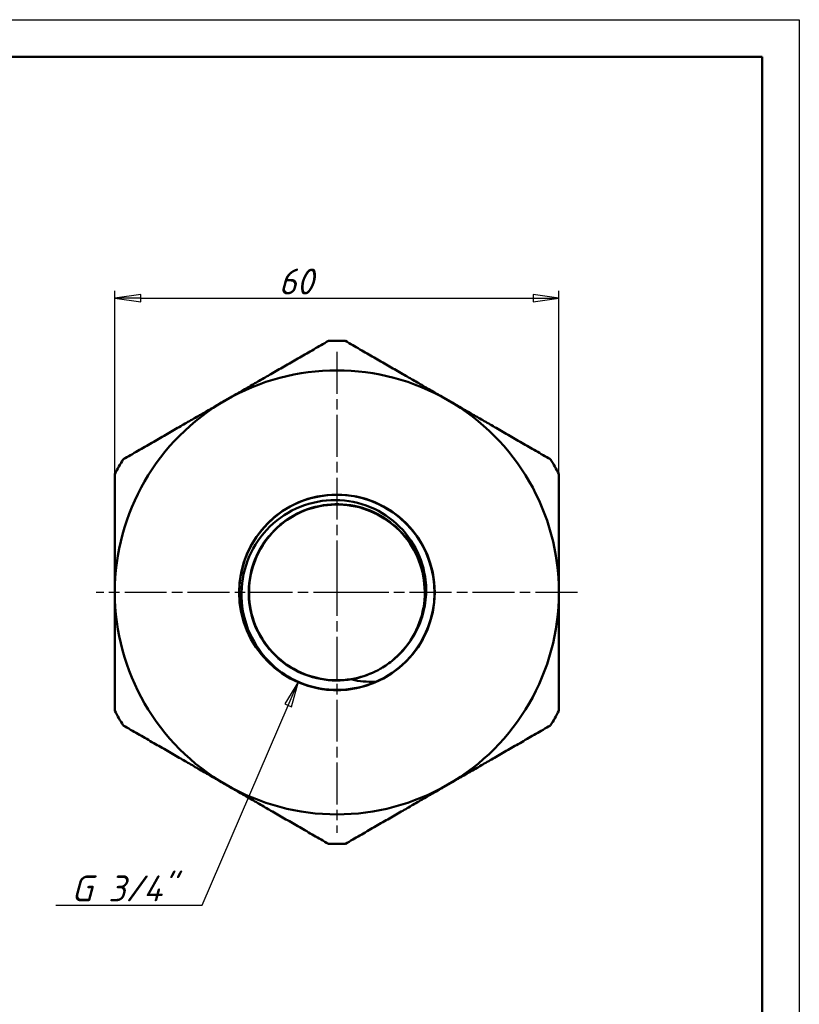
# Model space of a CAD drawing. Header units: millimetres. Extents: x -116 to 510, y -67 to 355.
# Tile 24 of 25: x 105 to 210, y 164 to 297. Entities that reach past the tile are written whole.
import ezdxf

# ---------------------------------------------------------------- set-up
doc = ezdxf.new("R2010")
doc.units = ezdxf.units.MM
doc.linetypes.add('CHAIN', pattern=[0.7087, 0.4724, -0.0591, 0.1181, -0.0591])
for name, color, linetype, lineweight in [('Видимые тонкие (ГОСТ)', 7, 'Continuous', 35), ('Видимый контур (ГОСТ)', 7, 'Continuous', 50), ('Кромка (ГОСТ)', 7, 'Continuous', 50), ('Маркер центра (ГОСТ)', 7, 'Continuous', 25), ('Размер (ГОСТ)', 7, 'Continuous', 25)]:
    doc.layers.add(name, color=color, linetype=linetype, lineweight=lineweight)
doc.styles.add('Обычный текст (ГОСТ)', font='GOST Common Italic.ttf')
doc.dimstyles.new('Обычный (ГОСТ)', dxfattribs={"dimtxt": 3.5, "dimasz": 3.5, "dimexe": 1, "dimexo": 0, "dimgap": 0.5, "dimtad": 1, "dimrnd": 1e-08, "dimtxsty": 'Обычный текст (ГОСТ)', "dimblk": 'Filled-1', "dimcen": 0.09, "dimdle": 15, "dimclrd": 256, "dimclre": 256, "dimclrt": 256, "dimazin": 2, "dimtfac": 0.714286, "dimtdec": 3, "dimtmove": 0, "dimatfit": 3, "dimfxl": 1, "dimtolj": 1, "dimlwd": 25, "dimlwe": 25, "dimarcsym": 0})

# ---------------------------------------------------------------- blocks, each defined once
blk = doc.blocks.new('Рамки ГОСТ_ граница 297x210')
at = {"layer": 'Кромка (ГОСТ)', "lineweight": 25}
for p, q in [((0, 297), (210, 297)), ((210, 297), (210, 0))]:
    blk.add_line(p, q, dxfattribs=at)
at = {"layer": 'Кромка (ГОСТ)'}
for p, q in [((205, 292), (20, 292)), ((205, 5), (205, 292))]:
    blk.add_line(p, q, dxfattribs=at)
blk = doc.blocks.new('Filled-1')
at = {"color": 0}
for p, q in [((0, 0), (-1, 0.143)), ((-1, 0.143), (-1, -0.143)), ((-1, 0), (0, 0)), ((-1, -0.143), (0, 0))]:
    blk.add_line(p, q, dxfattribs=at)
at = {"color": 0, "flags": 128}
blk.add_lwpolyline([(-1, -0.143), (0, 0), (-1, 0.143), (-1, -0.143)], dxfattribs=at)
at = {"color": 0}
blk.add_solid([(-1, -0.143), (0, 0), (-1, 0.143), (-1, -0.143)], dxfattribs=at)
blk = doc.blocks.new('*D10')
at = {"layer": 'Defpoints', "color": 0, "linetype": 'Continuous', "transparency": 16777216}
for p in [(177.53, 259.37), (117.53, 235.61), (177.53, 235.61)]:
    blk.add_point(p, dxfattribs=at)
at = {"layer": 'Размер (ГОСТ)', "linetype": 'Continuous', "lineweight": 25, "transparency": 16777216}
for p, q in [((117.53, 235.61), (117.53, 260.37)), ((177.53, 235.61), (177.53, 260.37)), ((121.03, 259.37), (174.03, 259.37))]:
    blk.add_line(p, q, dxfattribs=at)
at = {"layer": 'Размер (ГОСТ)', "linetype": 'Continuous', "lineweight": 25, "transparency": 16777216, "xscale": 3.5, "yscale": 3.5, "zscale": 3.5, "rotation": 180}
blk.add_blockref('Filled-1', (117.53, 259.37), dxfattribs=at)
at = {"layer": 'Размер (ГОСТ)', "linetype": 'Continuous', "lineweight": 25, "transparency": 16777216, "xscale": 3.5, "yscale": 3.5, "zscale": 3.5}
blk.add_blockref('Filled-1', (177.53, 259.37), dxfattribs=at)
at = {"layer": 'Размер (ГОСТ)', "linetype": 'Continuous', "lineweight": 25, "transparency": 16777216, "insert": (139.66, 263.37), "char_height": 3.5, "attachment_point": 1, "style": 'Обычный текст (ГОСТ)'}
blk.add_mtext('\\A1;60', dxfattribs=at)
blk = doc.blocks.new('*D11')
at = {"layer": 'Defpoints', "color": 0, "linetype": 'Continuous', "transparency": 16777216}
for p in [(147.52, 219.61), (142.34, 207.55)]:
    blk.add_point(p, dxfattribs=at)
at = {"layer": 'Размер (ГОСТ)', "linetype": 'Continuous', "lineweight": 25, "transparency": 16777216}
for p, q in [((129.35, 177.35), (140.95, 204.33)), ((109.54, 177.35), (129.35, 177.35))]:
    blk.add_line(p, q, dxfattribs=at)
at = {"layer": 'Размер (ГОСТ)', "linetype": 'Continuous', "lineweight": 25, "transparency": 16777216, "xscale": 3.5, "yscale": 3.5, "zscale": 3.5, "rotation": 66.73568535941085}
blk.add_blockref('Filled-1', (142.34, 207.55), dxfattribs=at)
at = {"layer": 'Размер (ГОСТ)', "linetype": 'Continuous', "lineweight": 25, "transparency": 16777216, "insert": (109.54, 181.36), "char_height": 3.5, "attachment_point": 1, "style": 'Обычный текст (ГОСТ)'}
blk.add_mtext('\\A1; \\fGOST Common|b0|i1;\\H3.5000;G 3/4"', dxfattribs=at)

msp = doc.modelspace()

# ---------------------------------------------------------------- linework, layer by layer
at = {"layer": 'Видимые тонкие (ГОСТ)'}
for points, knots in [([(149.5899, 207.8253), (146.7532, 207.3291), (143.7426, 207.9013), (141.2857, 209.4036), (138.8293, 210.9056), (136.9481, 213.3241), (136.0968, 216.0747), (135.2457, 218.8247), (135.4315, 221.8824), (136.6095, 224.5092), (137.7872, 227.1354), (139.9463, 229.3077), (142.5654, 230.5014), (145.184, 231.6949), (148.2394, 231.8996), (150.9938, 231.0662), (153.7478, 230.2329), (156.1767, 228.3691), (157.6944, 225.9246), (159.2119, 223.4806), (159.805, 220.4776), (159.3308, 217.6401), (159.2127, 216.9335), (159.0287, 216.2388), (158.7845, 215.5657)], [2.96843114, 2.96843114, 2.96843114, 2.96843114, 3.69039881, 3.69039881, 3.69039881, 4.41223937, 4.41223937, 4.41223937, 5.13395404, 5.13395404, 5.13395404, 5.85554404, 5.85554404, 5.85554404, 6.57701061, 6.57701061, 6.57701061, 7.29835497, 7.29835497, 7.29835497, 8.01957834, 8.01957834, 8.01957834, 8.19918048, 8.19918048, 8.19918048, 8.19918048]), ([(152.6573, 207.528), (149.8124, 206.3205), (146.5357, 206.1623), (143.5877, 207.0899), (142.1688, 207.5364), (140.8316, 208.2327), (139.6431, 209.1269)], [2.74020452, 2.74020452, 2.74020452, 2.74020452, 3.44644898, 3.44644898, 3.44644898, 3.78636346, 3.78636346, 3.78636346, 3.78636346])]:
    msp.add_open_spline(points, degree=3, knots=knots, dxfattribs=at)
at = {"layer": 'Видимый контур (ГОСТ)'}
msp.add_circle((147.5282, 219.6127), 13.22, dxfattribs=at)
msp.add_circle((147.5282, 219.6127), 13.22, dxfattribs=at)
for radius, start, end in [(34, 88.072487, 91.927513), (30, 60, 120), (30, 120, 180), (30, 0, 60), (34, 148.072487, 151.927513), (34, 28.072487, 31.927513), (13.1904, 289.137711, 251.181486), (30, 180, 240), (30, 300, 0), (11.8748, 297.907906, 301.273873), (34, 208.072487, 211.927513), (34, 328.072487, 331.927513), (30, 240, 300), (34, 268.072487, 271.927513)]:
    msp.add_arc((147.5282, 219.6127), radius, start, end, dxfattribs=at)
for points, weights in [([(132.5282, 245.5934), (139.0234, 249.3434), (146.3846, 253.5934)], [1, 1.03864027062, 1.01135026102]), ([(148.6718, 253.5934), (156.033, 249.3434), (162.5282, 245.5934)], [1.01135026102, 1.03864027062, 1]), ([(118.6718, 237.5934), (126.033, 241.8434), (132.5282, 245.5934)], [1.01135026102, 1.03864027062, 1]), ([(162.5282, 245.5934), (169.0234, 241.8434), (176.3846, 237.5934)], [1, 1.03864027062, 1.01135026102]), ([(117.5282, 219.6127), (117.5282, 227.1127), (117.5282, 235.6127)], [1, 1.03864027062, 1.01135026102]), ([(177.5282, 235.6127), (177.5282, 227.1127), (177.5282, 219.6127)], [1.01135026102, 1.03864027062, 1]), ([(117.5282, 203.6127), (117.5282, 212.1127), (117.5282, 219.6127)], [1.01135026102, 1.03864027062, 1]), ([(177.5282, 219.6127), (177.5282, 212.1127), (177.5282, 203.6127)], [1, 1.03864027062, 1.01135026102]), ([(132.5282, 193.6319), (126.033, 197.3819), (118.6718, 201.6319)], [1, 1.03864027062, 1.01135026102]), ([(176.3846, 201.6319), (169.0234, 197.3819), (162.5282, 193.6319)], [1.01135026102, 1.03864027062, 1]), ([(146.3846, 185.6319), (139.0234, 189.8819), (132.5282, 193.6319)], [1.01135026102, 1.03864027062, 1]), ([(162.5282, 193.6319), (156.033, 189.8819), (148.6718, 185.6319)], [1, 1.03864027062, 1.01135026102])]:
    msp.add_rational_spline(points, weights, degree=2, dxfattribs=at)
for points, knots in [([(158.7886, 215.5635), (159.1626, 216.5358), (159.408, 217.5529), (159.6313, 219.6305), (159.6067, 220.6825), (159.2056, 223.2819), (158.66, 224.7832), (157.019, 227.5051), (155.9351, 228.6969), (153.3621, 230.6079), (151.8947, 231.3046), (148.7629, 232.1022), (147.1275, 232.1904), (143.901, 231.7354), (142.3417, 231.1916), (139.5066, 229.5322), (138.2605, 228.4282), (136.2514, 225.7953), (135.5119, 224.2888), (134.646, 221.0646), (134.5329, 219.3766), (134.9594, 216.0385), (135.4999, 214.4212), (137.175, 211.4719), (138.2979, 210.1707), (139.638, 209.1202)], [-5.56024298, -5.56024298, -5.56024298, -5.56024298, -5.24709604, -5.24709604, -4.93218128, -4.93218128, -4.45661455, -4.45661455, -3.9771235, -3.9771235, -3.49370881, -3.49370881, -3.00637115, -3.00637115, -2.51511119, -2.51511119, -2.0199296, -2.0199296, -1.52082703, -1.52082703, -1.01780415, -1.01780415, -0.51086159, -0.51086159, 0, 0, 0, 0]), ([(153.691, 209.4675), (154.2881, 209.8279), (154.8536, 210.2406), (155.3772, 210.7019), (157.5102, 212.5807), (158.9318, 215.2484), (159.3019, 218.0667), (159.6752, 220.9098), (158.9743, 223.881), (157.3697, 226.2575), (155.7697, 228.6273), (153.2855, 230.3848), (150.5183, 231.1048), (147.7577, 231.8231), (144.7398, 231.5027), (142.1916, 230.2208), (139.6485, 228.9414), (137.5953, 226.7157), (136.5249, 224.0779), (135.4486, 221.4256), (135.3757, 218.3798), (136.3239, 215.679), (137.2676, 212.991), (139.2141, 210.6683), (141.6956, 209.269), (144.1812, 207.8674), (147.1818, 207.4048), (149.9742, 207.9925), (151.0572, 208.2205), (152.1081, 208.6009), (153.0862, 209.1189)], [-8.8789459, -8.8789459, -8.8789459, -8.8789459, -8.70264648, -8.70264648, -8.70264648, -7.98454588, -7.98454588, -7.98454588, -7.260109, -7.260109, -7.260109, -6.53772899, -6.53772899, -6.53772899, -5.81709145, -5.81709145, -5.81709145, -5.09788985, -5.09788985, -5.09788985, -4.37474863, -4.37474863, -4.37474863, -3.6550288, -3.6550288, -3.6550288, -2.93412551, -2.93412551, -2.93412551, -2.65450781, -2.65450781, -2.65450781, -2.65450781]), ([(153.6927, 209.4634), (154.8622, 210.172), (155.9023, 211.0678), (157.6295, 213.1505), (158.3071, 214.3116), (158.7886, 215.5635)], [-0.812886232, -0.812886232, -0.812886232, -0.812886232, -0.402406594, -0.402406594, 0, 0, 0, 0]), ([(149.5899, 207.8253), (149.5885, 207.8256), (149.5869, 207.826), (149.5846, 207.827), (149.5835, 207.8275), (149.5823, 207.8285), (149.5819, 207.8289), (149.5814, 207.8297), (149.5812, 207.8301), (149.5811, 207.8309), (149.5812, 207.8314), (149.5815, 207.8325), (149.5819, 207.8331), (149.5834, 207.8348), (149.5847, 207.836), (149.5912, 207.8404), (149.5994, 207.8442), (149.641, 207.8603), (149.6963, 207.876), (149.9223, 207.9362), (150.1656, 207.9953), (151.1188, 208.263), (152.0466, 208.5668), (153.0862, 209.1189)], [-0.635375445, -0.635375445, -0.635375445, -0.635375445, -0.629027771, -0.629027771, -0.624388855, -0.624388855, -0.621882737, -0.621882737, -0.619918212, -0.619918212, -0.617775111, -0.617775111, -0.61454851, -0.61454851, -0.60794989, -0.60794989, -0.585471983, -0.585471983, -0.514702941, -0.514702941, -0.353133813, -0.353133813, 0, 0, 0, 0]), ([(152.6573, 207.528), (152.1316, 207.5115), (151.6057, 207.5282), (150.5803, 207.6292), (150.0812, 207.7108), (149.5899, 207.8253)], [-0.316282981, -0.316282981, -0.316282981, -0.316282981, -0.155148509, -0.155148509, 0, 0, 0, 0]), ([(147.565, 206.3929), (146.2151, 206.3891), (144.8701, 206.5998), (143.4814, 207.0545), (143.3761, 207.0906), (143.2733, 207.1274)], [0, 0, 0, 0, 0.404976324, 0.404976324, 0.439088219, 0.439088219, 0.439088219, 0.439088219]), ([(151.8525, 207.1513), (151.75, 207.114), (151.6449, 207.0773), (150.2588, 206.6149), (148.915, 206.3967), (147.565, 206.3929)], [0.17196671, 0.17196671, 0.17196671, 0.17196671, 0.189294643, 0.189294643, 0.395152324, 0.395152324, 0.395152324, 0.395152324]), ([(151.8525, 207.1513), (152.062, 207.2297), (152.2235, 207.2981), (152.4758, 207.4103), (152.5829, 207.4641), (152.6435, 207.5019), (152.6546, 207.5092), (152.6633, 207.517), (152.6652, 207.5189), (152.6669, 207.5214), (152.6674, 207.5222), (152.6678, 207.5235), (152.6679, 207.524), (152.6678, 207.5248), (152.6677, 207.5252), (152.6674, 207.5259), (152.6671, 207.5262), (152.6662, 207.5269), (152.6655, 207.5272), (152.6629, 207.5279), (152.6603, 207.5281), (152.6573, 207.528)], [-0.0411871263, -0.0411871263, -0.0411871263, -0.0411871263, -0.0264322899, -0.0264322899, -0.0069588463, -0.0069588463, -0.0033376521, -0.0033376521, -0.0023288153, -0.0023288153, -0.0019175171, -0.0019175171, -0.0016841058, -0.0016841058, -0.00149077, -0.00149077, -0.0012718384, -0.0012718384, -0.0009288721, -0.0009288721, 0, 0, 0, 0])]:
    msp.add_open_spline(points, degree=3, knots=knots, dxfattribs=at)
msp.add_open_spline([(139.638, 209.1202), (140.7315, 208.2631), (141.9615, 207.5901), (143.2733, 207.1274)], degree=3, dxfattribs=at)
at = {"layer": 'Маркер центра (ГОСТ)', "linetype": 'CHAIN', "ltscale": 11.993792}
for p, q in [((147.5282, 252.1127), (147.5282, 217.1127)), ((147.5282, 222.1127), (147.5282, 187.1127)), ((150.0282, 219.6127), (115.0282, 219.6127)), ((180.0282, 219.6127), (145.0282, 219.6127))]:
    msp.add_line(p, q, dxfattribs=at)
at = {"layer": 'Маркер центра (ГОСТ)', "linetype": 'CHAIN', "ltscale": 2.777527}
for p, q in [((147.5282, 222.1127), (147.5282, 217.1127)), ((147.5282, 222.1127), (147.5282, 217.1127)), ((150.0282, 219.6127), (145.0282, 219.6127)), ((150.0282, 219.6127), (145.0282, 219.6127))]:
    msp.add_line(p, q, dxfattribs=at)

# ---------------------------------------------------------------- block references
msp.add_blockref('Рамки ГОСТ_ граница 297x210', (0, 0))

# ---------------------------------------------------------------- dimensions: what is measured, and where the dimension line sits
at = {"layer": 'Размер (ГОСТ)', "linetype": 'Continuous', "lineweight": 25}
dim = msp.add_linear_dim(base=(177.5282, 259.3704), p1=(117.5282, 235.6127), p2=(177.5282, 235.6127), dimstyle='Обычный (ГОСТ)', override={"dimgap": 0.5, "dimdec": 2, "dimtol": 0, "dimlim": 0, "dimtp": 0, "dimtm": 0, "dimtdec": 3, "dimtofl": 0, "dimatfit": 1}, dxfattribs=at)
dim.commit()
dim.dimension.update_dxf_attribs({"geometry": '*D10', "text_midpoint": (142.0282, 259.3704), "dimtype": 160})
dim = msp.add_radius_dim(center=(147.5221, 219.609), mpoint=(142.3372, 207.5493), text=' \\fGOST Common|b0|i1;\\H3.5000;G 3/4"', dimstyle='Обычный (ГОСТ)', override={"dimgap": 0.5, "dimtih": 1, "dimtoh": 1, "dimdec": 2, "dimlfac": 1, "dimcen": 0, "dimtol": 0, "dimlim": 0, "dimtp": 0, "dimtm": 0, "dimtdec": 3, "dimtofl": 0}, dxfattribs=at)
dim.commit()
dim.dimension.update_dxf_attribs({"geometry": '*D11', "text_midpoint": (117.5297, 177.353), "dimtype": 164})

doc.saveas('drawing.dxf')
